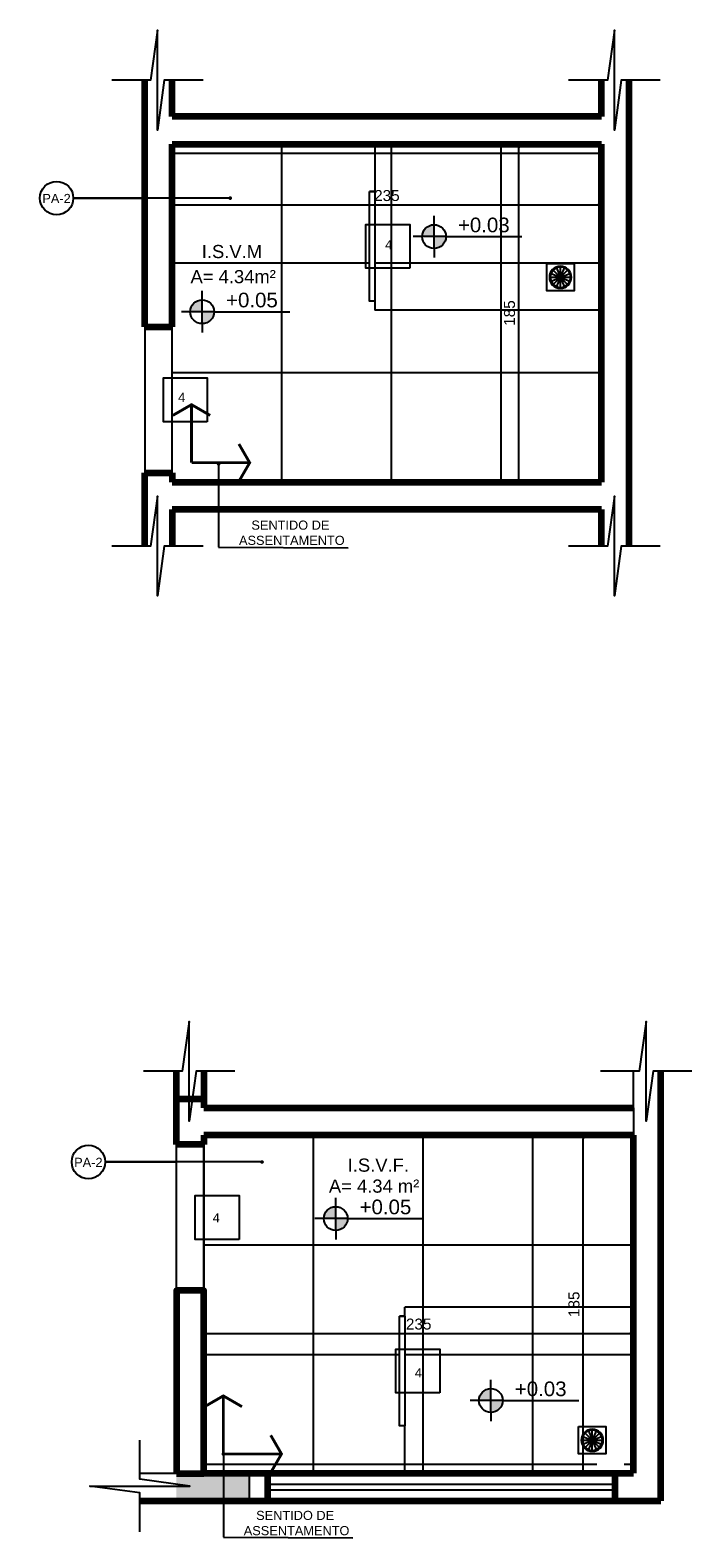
# Model space of a CAD drawing. Header units: metres. Extents: x -44 to 208, y -13 to 238.
# Tile 26 of 154: x 13.63 to 17.25, y 63.21 to 71.46. Entities that reach past the tile are written whole.
import ezdxf
from ezdxf.enums import TextEntityAlignment as Align

# ---------------------------------------------------------------- set-up
doc = ezdxf.new("R2010")
doc.units = ezdxf.units.M
doc.header["$MEASUREMENT"] = 0
doc.layers.add('ALV-ALT', color=7, linetype='Continuous', lineweight=90)
doc.layers.add('VIS-V03', color=4, linetype='Continuous', lineweight=25)
for name, color, linetype in [('ALV-CONS', 12, 'Continuous'), ('ALV-DIV', 61, 'Continuous'), ('CTA-GER', 35, 'Continuous'), ('ESQ-POR', 3, 'Continuous'), ('HTC-EST', 253, 'Continuous'), ('HTC-PIS', 8, 'Continuous'), ('LAY-MOB', 251, 'Continuous'), ('PAREDES', 4, 'Continuous'), ('PIS-DSN', 40, 'Continuous'), ('SMB-GER', 9, 'Continuous'), ('TXT-AMB', 25, 'Continuous'), ('TXT-ESP', 40, 'Continuous')]:
    doc.layers.add(name, color=color, linetype=linetype)
doc.styles.add('ARIAL', font='arial.ttf')
doc.styles.add('Griffe', font='arial.ttf')
doc.styles.add('Texto Cota', font='arial.ttf')
doc.dimstyles.new('ARQ-1-25', dxfattribs={"dimtxt": 0.06, "dimasz": 0.02, "dimexe": 0.04, "dimexo": 0.04, "dimgap": 0.02, "dimtad": 1, "dimdec": 0, "dimlfac": 100, "dimzin": 4, "dimdsep": 46, "dimtxsty": 'Texto Cota', "dimblk1": 'DOT', "dimblk2": 'DOT', "dimsah": 1, "dimcen": 0.05, "dimclrd": 161, "dimclre": 161, "dimclrt": 40, "dimaunit": 1, "dimazin": 3, "dimtfac": 1.8, "dimtdec": 0, "dimtmove": 1, "dimatfit": 1, "dimldrblk": 'DOT', "dimfxl": 1, "dimtolj": 1, "dimtzin": 4, "dimarcsym": 0})
pattern_1 = [(0, (14.5791, 65.4159), (0, 0.6), []), (90, (14.5791, 65.4159), (-0.6, 4e-17), [])]
pattern_2 = [(0, (14.4051, 68.9907), (0, 0.6), []), (90, (14.4051, 68.9907), (-0.6, 4e-17), [])]

# ---------------------------------------------------------------- blocks, each defined once
blk = doc.blocks.new('SENT.ASSENT.')
at = {"const_width": 0.0117}
for points in [[(0.1532, 0.3952), (0.072, 0.3483)], [(0.1473, 0.3952), (0.2285, 0.3483)], [(0.15, 0.3938), (0.15, 0.15)], [(0.3952, 0.1468), (0.3483, 0.228)], [(0.3938, 0.15), (0.15, 0.15)], [(0.3952, 0.1527), (0.3483, 0.0715)]]:
    blk.add_lwpolyline(points, dxfattribs=at)
blk = doc.blocks.new('_DOT')
at = {"color": 0, "linetype": 'ByBlock'}
blk.add_line((-0.5, 0), (-1, 0), dxfattribs=at)
at = {"color": 0, "linetype": 'ByBlock', "const_width": 0.5}
blk.add_lwpolyline([(-0.25, 0, 1), (0.25, 0, 1)], format="xyb", close=True, dxfattribs=at)
blk = doc.blocks.new('*D3953')
at = {"layer": 'CTA-GER', "color": 161, "lineweight": -2, "transparency": 16777216}
for p, q in [((14.5791, 64.5259), (14.5791, 64.2917)), ((16.9291, 64.5259), (16.9291, 64.2917)), ((14.5991, 64.3317), (16.9091, 64.3317))]:
    blk.add_line(p, q, dxfattribs=at)
at = {"layer": 'Defpoints', "color": 0, "transparency": 16777216}
for p in [(14.5791, 64.5659), (16.9291, 64.5659), (16.9291, 64.3317)]:
    blk.add_point(p, dxfattribs=at)
at = {"layer": 'CTA-GER', "color": 161, "lineweight": -2, "transparency": 16777216, "xscale": 0.02, "yscale": 0.02, "zscale": 0.02, "rotation": 180}
blk.add_blockref('_DOT', (14.5791, 64.3317), dxfattribs=at)
at = {"layer": 'CTA-GER', "color": 161, "lineweight": -2, "transparency": 16777216, "xscale": 0.02, "yscale": 0.02, "zscale": 0.02}
blk.add_blockref('_DOT', (16.9291, 64.3317), dxfattribs=at)
at = {"layer": 'CTA-GER', "color": 40, "transparency": 16777216, "insert": (15.7541, 64.3823), "char_height": 0.06, "attachment_point": 5, "style": 'Texto Cota'}
blk.add_mtext('\\A1;235', dxfattribs=at)
blk = doc.blocks.new('*D3954')
at = {"layer": 'CTA-GER', "color": 161, "lineweight": -2, "transparency": 16777216}
for p, q in [((16.8891, 65.4159), (16.6146, 65.4159)), ((16.6546, 63.5859), (16.6546, 65.3959)), ((16.8891, 63.5659), (16.6146, 63.5659))]:
    blk.add_line(p, q, dxfattribs=at)
at = {"layer": 'Defpoints', "color": 0, "transparency": 16777216}
for p in [(16.6546, 65.4159), (16.9291, 65.4159), (16.9291, 63.5659)]:
    blk.add_point(p, dxfattribs=at)
at = {"layer": 'CTA-GER', "color": 161, "lineweight": -2, "transparency": 16777216, "xscale": 0.02, "yscale": 0.02, "zscale": 0.02}
for p, rotation in [((16.6546, 65.4159), 90), ((16.6546, 63.5659), 270)]:
    blk.add_blockref('_DOT', p, dxfattribs=dict(at, rotation=rotation))
at = {"layer": 'CTA-GER', "color": 40, "transparency": 16777216, "insert": (16.6039, 64.4909), "char_height": 0.06, "attachment_point": 5, "rotation": 90, "style": 'Texto Cota'}
blk.add_mtext('\\A1;185', dxfattribs=at)
blk = doc.blocks.new('*D3955')
at = {"layer": 'CTA-GER', "color": 161, "lineweight": -2, "transparency": 16777216}
for p, q in [((14.4051, 70.8007), (14.4051, 70.4678)), ((16.7551, 70.8007), (16.7551, 70.4678)), ((14.4251, 70.5078), (16.7351, 70.5078))]:
    blk.add_line(p, q, dxfattribs=at)
at = {"layer": 'Defpoints', "color": 0, "transparency": 16777216}
for p in [(14.4051, 70.8407), (16.7551, 70.8407), (16.7551, 70.5078)]:
    blk.add_point(p, dxfattribs=at)
at = {"layer": 'CTA-GER', "color": 161, "lineweight": -2, "transparency": 16777216, "xscale": 0.02, "yscale": 0.02, "zscale": 0.02, "rotation": 180}
blk.add_blockref('_DOT', (14.4051, 70.5078), dxfattribs=at)
at = {"layer": 'CTA-GER', "color": 161, "lineweight": -2, "transparency": 16777216, "xscale": 0.02, "yscale": 0.02, "zscale": 0.02}
blk.add_blockref('_DOT', (16.7551, 70.5078), dxfattribs=at)
at = {"layer": 'CTA-GER', "color": 40, "transparency": 16777216, "insert": (15.5801, 70.5584), "char_height": 0.06, "attachment_point": 5, "style": 'Texto Cota'}
blk.add_mtext('\\A1;235', dxfattribs=at)
blk = doc.blocks.new('*D3956')
at = {"layer": 'CTA-GER', "color": 161, "lineweight": -2, "transparency": 16777216}
for p, q in [((16.7151, 70.8407), (16.2618, 70.8407)), ((16.3018, 69.0107), (16.3018, 70.8207)), ((16.7151, 68.9907), (16.2618, 68.9907))]:
    blk.add_line(p, q, dxfattribs=at)
at = {"layer": 'Defpoints', "color": 0, "transparency": 16777216}
for p in [(16.3018, 70.8407), (16.7551, 70.8407), (16.7551, 68.9907)]:
    blk.add_point(p, dxfattribs=at)
at = {"layer": 'CTA-GER', "color": 161, "lineweight": -2, "transparency": 16777216, "xscale": 0.02, "yscale": 0.02, "zscale": 0.02}
for p, rotation in [((16.3018, 70.8407), 90), ((16.3018, 68.9907), 270)]:
    blk.add_blockref('_DOT', p, dxfattribs=dict(at, rotation=rotation))
at = {"layer": 'CTA-GER', "color": 40, "transparency": 16777216, "insert": (16.2511, 69.9157), "char_height": 0.06, "attachment_point": 5, "rotation": 90, "style": 'Texto Cota'}
blk.add_mtext('\\A1;185', dxfattribs=at)
blk = doc.blocks.new('Nivel')
h = blk.add_hatch(color=256)
h.paths.add_polyline_path([(0, 0), (0, 0.081, 0.414214), (-0.081, 0)])
h.paths.add_polyline_path([(0.081, 0), (0, 0), (0, -0.081, 0.414214)])
for p, q in [((0, -0.081), (0, 0.142)), ((0.081, 0), (-0.142, 0)), ((0.081, 0), (0.6, 0)), ((0, -0.081), (0, -0.142))]:
    blk.add_line(p, q)
blk.add_circle((0, 0), 0.0813)
at = {"style": 'Griffe'}
blk.add_attdef('NIVEL', text='', height=0.1, dxfattribs=at).set_placement((0.34, 0), align=Align.BOTTOM_CENTER)
blk = doc.blocks.new('VBMKVB')
for p, q in [((-146.0426, -56.781), (-146.0002, -56.6786)), ((-146.0002, -56.781), (-146.0426, -56.6786)), ((-146.0214, -56.6744), (-146.0214, -56.7852)), ((-146.0768, -56.7298), (-145.966, -56.7298)), ((-146.0726, -56.7086), (-145.9702, -56.751)), ((-146.0726, -56.751), (-145.9702, -56.7086)), ((-146.0605, -56.769), (-145.9822, -56.6906)), ((-145.9822, -56.769), (-146.0605, -56.6906))]:
    blk.add_line(p, q)
blk.add_lwpolyline([(-146.0964, -56.8048), (-145.9464, -56.8048), (-145.9464, -56.6548), (-146.0964, -56.6548)], close=True)
for radius in [0.0604, 0.0554]:
    blk.add_circle((-146.0214, -56.7298), radius)

msp = doc.modelspace()

# ---------------------------------------------------------------- hatches: boundary and pattern name
at = {"layer": 'HTC-EST'}
msp.add_hatch(color=256, dxfattribs=at).paths.add_polyline_path([(14.8291, 63.5659), (14.4291, 63.5659), (14.4291, 63.4159), (14.8291, 63.4159)])
at = {"layer": 'HTC-PIS'}
h = msp.add_hatch(dxfattribs=at)
h.set_pattern_fill('_USER', color=256, scale=0.6, double=1, pattern_type=0)
h.set_pattern_definition(pattern_2)
h.paths.add_polyline_path([(16.7551, 69.9307), (15.5151, 69.9307), (15.5151, 69.9807), (15.4851, 69.9807), (15.4851, 70.5807), (15.5151, 70.5807), (15.5151, 70.8407), (14.4051, 70.8407), (14.4051, 69.8407), (14.4051, 69.0407), (14.4051, 68.9907), (16.7551, 68.9907)])
edge = h.paths.add_edge_path(flags=16)
edge.add_arc((14.7541, 70.0249), 0.0813, 0, 360)
h.paths.add_polyline_path([(14.8827, 70.1607), (15.2996, 70.1607)], flags=16)
h.paths.add_polyline_path([(14.5966, 70.1816), (15.3432, 70.1816)], flags=16)
h = msp.add_hatch(dxfattribs=at)
h.set_pattern_fill('_USER', color=256, scale=0.6, double=1, pattern_type=0)
h.set_pattern_definition(pattern_2)
h.paths.add_polyline_path([(16.7551, 70.8407), (15.5151, 70.8407), (15.5151, 70.5807), (15.5151, 69.9807), (15.5151, 69.9307), (16.7551, 69.9307)])
h.paths.add_polyline_path([(15.869, 70.2807, -1), (16.0316, 70.2807, -1)], flags=16)
h = msp.add_hatch(dxfattribs=at)
h.set_pattern_fill('_USER', color=256, scale=0.6, double=1, pattern_type=0)
h.set_pattern_definition(pattern_1)
h.paths.add_polyline_path([(14.5791, 63.5659), (15.6791, 63.5659), (15.6791, 63.8259), (15.6491, 63.8259), (15.6491, 64.4259), (15.6791, 64.4259), (15.6791, 64.4759), (16.9291, 64.4759), (16.9291, 65.4159), (14.5791, 65.4159), (14.5791, 65.3659), (14.5791, 64.5659)])
edge = h.paths.add_edge_path(flags=16)
edge.add_arc((14.9344, 64.9393), 0.0813, 0, 360)
h.paths.add_polyline_path([(16.7291, 65.2159), (16.7291, 65.3659), (16.8791, 65.3659), (16.8791, 65.2159)], flags=16)
edge = h.paths.add_edge_path(flags=0)
edge.add_arc((16.8041, 65.2909), 0.0604, 0, 360)
edge = h.paths.add_edge_path(flags=0)
edge.add_arc((16.8041, 65.2909), 0.0554, 0, 360)
h.paths.add_polyline_path([(14.7162, 64.8036), (15.5692, 64.8036)], flags=16)
h.paths.add_polyline_path([(14.848, 65.3116), (15.5357, 65.3116)], flags=16)
h = msp.add_hatch(dxfattribs=at)
h.set_pattern_fill('_USER', color=256, scale=0.6, double=1, pattern_type=0)
h.set_pattern_definition(pattern_1)
h.paths.add_polyline_path([(16.8291, 63.5659), (16.9291, 63.5659), (16.9291, 64.4759), (15.6791, 64.4759), (15.6791, 64.4259), (15.6791, 63.8259), (15.6791, 63.5659)])
h.paths.add_polyline_path([(16.1043, 63.9272, 0.414214), (16.023, 64.0085), (16.023, 63.9272)], flags=16)
h.paths.add_polyline_path([(16.7291, 63.7659), (16.8791, 63.7659), (16.8791, 63.6159), (16.7291, 63.6159)], flags=16)
h.paths.add_polyline_path([(16.8645, 63.6909, -1), (16.7437, 63.6909, -1)], flags=0)
h.paths.add_polyline_path([(16.8595, 63.6909, -1), (16.7487, 63.6909, -1)], flags=0)
h.paths.add_polyline_path([(16.1612, 63.9295), (16.5657, 63.9295), (16.5657, 64.0828), (16.1612, 64.0828)], flags=24)

# ---------------------------------------------------------------- linework, layer by layer
for p, q in [((14.4051, 69.9857), (14.4051, 70.7707)), ((16.9291, 65.5659), (16.9291, 65.7659)), ((14.4291, 63.5657), (14.2291, 63.5657))]:
    msp.add_line(p, q)
at = {"layer": 'ALV-ALT'}
for p, q in [((14.2551, 70.6907), (14.2551, 71.1907)), ((14.4051, 70.9907), (14.4051, 71.1907)), ((16.7551, 70.9907), (16.7551, 71.1907)), ((16.9051, 68.6407), (16.9051, 71.1907)), ((16.7551, 70.9907), (14.4051, 70.9907)), ((14.4051, 69.8407), (14.4051, 70.8407)), ((14.4051, 70.8407), (16.7551, 70.8407)), ((16.7551, 68.9907), (16.7551, 70.8407)), ((14.2551, 69.8407), (14.2551, 70.6907)), ((14.2551, 69.8407), (14.4051, 69.8407)), ((14.2551, 68.6407), (14.2551, 69.0407)), ((14.2551, 69.0407), (14.4051, 69.0407)), ((14.4051, 69.0407), (14.4051, 68.9907)), ((14.4051, 68.9907), (16.7551, 68.9907)), ((16.7551, 68.8407), (14.4051, 68.8407)), ((14.4051, 68.8407), (14.4051, 68.6407)), ((16.7551, 68.6407), (16.7551, 68.8407)), ((14.4291, 65.3659), (14.4291, 65.7659)), ((14.5791, 65.7659), (14.5791, 65.5659)), ((17.0791, 63.4159), (17.0791, 65.7659)), ((14.4291, 65.6159), (14.5791, 65.6159)), ((14.5791, 65.5659), (16.9291, 65.5659)), ((14.5791, 65.3659), (14.4291, 65.3659)), ((16.9291, 65.4159), (14.5791, 65.4159)), ((14.5791, 65.4159), (14.5791, 65.3659)), ((16.9291, 63.5659), (16.9291, 65.4159)), ((14.5791, 63.5659), (16.8291, 63.5659)), ((14.9291, 63.4159), (14.9291, 63.5659)), ((16.8291, 63.4159), (16.8291, 63.5659)), ((16.8291, 63.5659), (16.9291, 63.5659)), ((14.2291, 63.4159), (17.0791, 63.4159))]:
    msp.add_line(p, q, dxfattribs=at)
msp.add_lwpolyline([(14.4291, 63.5657), (14.5791, 63.5657), (14.5791, 64.5659), (14.4291, 64.5659)], close=True, dxfattribs=at)
at = {"layer": 'ALV-CONS'}
msp.add_line((16.9291, 65.5659), (16.9291, 65.4159), dxfattribs=at)
at = {"layer": 'ALV-DIV'}
for p, q in [((15.5151, 70.8407), (15.5151, 70.5807)), ((15.5151, 70.5807), (15.4851, 70.5807)), ((15.5151, 69.9807), (15.4851, 69.9807)), ((15.5151, 69.9807), (15.5151, 69.9307)), ((16.7651, 69.9307), (15.5151, 69.9307)), ((16.9291, 64.4759), (15.6791, 64.4759)), ((15.6791, 64.4259), (15.6791, 64.4759)), ((15.6791, 64.4259), (15.6491, 64.4259)), ((15.6791, 63.5659), (15.6791, 63.8259))]:
    msp.add_line(p, q, dxfattribs=at)
at = {"layer": 'CTA-GER'}
for centre in [(13.7732, 70.5447), (13.9472, 65.2697)]:
    msp.add_circle(centre, 0.0915, dxfattribs=at)
at = {"layer": 'ESQ-POR', "color": 3, "linetype": 'Continuous', "lineweight": -3}
for p, q in [((14.9291, 63.5059), (16.8291, 63.5059)), ((14.9291, 63.4759), (16.8291, 63.4759))]:
    msp.add_line(p, q, dxfattribs=at)
at = {"layer": 'LAY-MOB'}
for centre in [(14.4151, 69.9857), (14.5891, 63.6259)]:
    msp.add_arc(centre, 0.01, 180, 270, dxfattribs=at)
at = {"layer": 'PAREDES'}
msp.add_line((14.8291, 63.4159), (14.8291, 63.5659), dxfattribs=at)
at = {"layer": 'PIS-DSN'}
for points in [[(15.4851, 70.5807), (15.5151, 70.5807), (15.5151, 69.9807), (15.4851, 69.9807)], [(14.2551, 69.0407), (14.4051, 69.0407), (14.4051, 69.8407), (14.2551, 69.8407)], [(14.5791, 64.5659), (14.4291, 64.5659), (14.4291, 65.3659), (14.5791, 65.3659)], [(15.6491, 64.4259), (15.6791, 64.4259), (15.6791, 63.8259), (15.6491, 63.8259)]]:
    msp.add_lwpolyline(points, close=True, dxfattribs=at)
at = {"layer": 'TXT-ESP'}
for points in [[(15.7051, 70.1607), (15.4651, 70.1607), (15.4651, 70.4007), (15.7051, 70.4007)], [(14.5973, 69.3207), (14.3573, 69.3207), (14.3573, 69.5607), (14.5973, 69.5607)], [(14.7713, 64.8459), (14.5313, 64.8459), (14.5313, 65.0859), (14.7713, 65.0859)], [(15.8691, 64.0059), (15.6291, 64.0059), (15.6291, 64.2459), (15.8691, 64.2459)]]:
    msp.add_lwpolyline(points, close=True, dxfattribs=at)
at = {"layer": 'VIS-V03'}
for points in [[(14.5745, 71.1907), (14.3622, 71.1907), (14.3245, 70.9175), (14.3245, 71.4639), (14.2868, 71.1907), (14.0745, 71.1907)], [(17.0745, 71.1907), (16.8622, 71.1907), (16.8245, 70.9175), (16.8245, 71.4639), (16.7868, 71.1907), (16.5745, 71.1907)], [(14.5745, 68.6407), (14.3622, 68.6407), (14.3245, 68.3675), (14.3245, 68.9139), (14.2868, 68.6407), (14.0745, 68.6407)], [(17.0745, 68.6407), (16.8622, 68.6407), (16.8245, 68.3675), (16.8245, 68.9139), (16.7868, 68.6407), (16.5745, 68.6407)], [(14.7485, 65.7659), (14.5362, 65.7659), (14.4985, 65.4927), (14.4985, 66.0391), (14.4608, 65.7659), (14.2485, 65.7659)], [(17.2485, 65.7659), (17.0362, 65.7659), (16.9985, 65.4927), (16.9985, 66.0391), (16.9608, 65.7659), (16.7485, 65.7659)], [(14.2291, 63.2465), (14.2291, 63.4589), (13.9559, 63.4965), (14.5023, 63.4965), (14.2291, 63.5342), (14.2291, 63.7465)]]:
    msp.add_lwpolyline(points, dxfattribs=at)

# ---------------------------------------------------------------- block references
at = {"layer": 'ALV-CONS', "xscale": -1.306385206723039, "yscale": 1.306385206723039, "zscale": 1.306385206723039, "rotation": 270}
for p in [(14.3156, 68.9005), (14.4896, 63.4757)]:
    msp.add_blockref('SENT.ASSENT.', p, dxfattribs=at)
at = {"layer": 'HTC-PIS', "xscale": -1, "rotation": 180}
for p in [(162.551, 13.3819), (162.725, 7.017)]:
    msp.add_blockref('VBMKVB', p, dxfattribs=at)
at = {"layer": 'SMB-GER', "xscale": 0.8008771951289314, "yscale": 0.8008771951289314, "zscale": 0.8008771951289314}
for p, values in [((15.8381, 70.3339), {'NIVEL': '+0.03'}), ((14.5695, 69.923), {'NIVEL': '+0.05'}), ((15.3, 64.9598), {'NIVEL': '+0.05'}), ((16.1492, 63.9642), {'NIVEL': '+0.03'})]:
    msp.add_blockref('Nivel', p, dxfattribs=at).add_auto_attribs(values)

# ---------------------------------------------------------------- texts
at = {"layer": 'TXT-AMB', "char_height": 0.072, "width": 1.926059, "attachment_point": 5, "style": 'ARIAL'}
for s, insert in [('I.S.V.M', (14.7324, 70.2519)), ('I.S.V.F.', (15.5334, 65.2519))]:
    msp.add_mtext(s, dxfattribs=dict(at, insert=insert))
at = {"layer": 'TXT-ESP', "style": 'ARIAL'}
for s, height, p in [('PA-2', 0.05, (13.6953, 70.5177)), ('4', 0.05, (15.5706, 70.2644)), ('A= 4.34m²', 0.072, (14.5058, 70.0791)), ('4', 0.05, (14.4383, 69.4297)), ('PA-2', 0.05, (13.8693, 65.2427)), ('4', 0.05, (14.6272, 64.9393)), ('4', 0.05, (15.7332, 64.0912))]:
    msp.add_text(s, height=height, dxfattribs=at).set_placement(p)
for s, insert, char_height, width, attachment_point in [('\\pi1.2774;SENTIDO DE\\P\\pi1.1902; ASSENTAMENTO', (13.5615, 68.646), 0.05, 2.974864, 7), ('^IA= 4.34 m²', (14.9748, 65.1737), 0.072, 4.065183, 1), ('\\pi1.2774;SENTIDO DE\\P\\pi1.1902; ASSENTAMENTO', (13.5874, 63.2265), 0.05, 2.974864, 7)]:
    msp.add_mtext(s, dxfattribs=dict(at, insert=insert, char_height=char_height, width=width, attachment_point=attachment_point))

# ---------------------------------------------------------------- dimensions: what is measured, and where the dimension line sits
at = {"layer": 'CTA-GER'}
for base, p1, p2, picture, middle in [((16.7551, 70.5078), (14.4051, 70.8407), (16.7551, 70.8407), '*D3955', (15.5801, 70.5584)), ((16.9291, 64.3317), (14.5791, 64.5659), (16.9291, 64.5659), '*D3953', (15.7541, 64.3823))]:
    dim = msp.add_linear_dim(base=base, p1=p1, p2=p2, dimstyle='ARQ-1-25', dxfattribs=at)
    dim.commit()
    dim.dimension.update_dxf_attribs({"geometry": picture, "text_midpoint": middle})
for base, p1, p2, picture, middle in [((16.3018, 70.8407), (16.7551, 68.9907), (16.7551, 70.8407), '*D3956', (16.2511, 69.9157)), ((16.6546, 65.4159), (16.9291, 63.5659), (16.9291, 65.4159), '*D3954', (16.6039, 64.4909))]:
    dim = msp.add_linear_dim(base=base, p1=p1, p2=p2, angle=90, dimstyle='ARQ-1-25', dxfattribs=at)
    dim.commit()
    dim.dimension.update_dxf_attribs({"geometry": picture, "text_midpoint": middle})

# ---------------------------------------------------------------- leaders
for points in [[(14.7231, 70.5447), (13.8647, 70.5447), (14.2551, 70.5447)], [(14.6596, 69.0896), (14.6596, 68.6339), (15.3679, 68.6307)], [(14.8971, 65.2697), (14.0387, 65.2697), (14.4291, 65.2697)], [(14.6855, 63.6717), (14.6855, 63.2159), (15.3939, 63.2128)]]:
    msp.add_leader(points, dimstyle='ARQ-1-25', dxfattribs=at)

doc.saveas('drawing.dxf')
